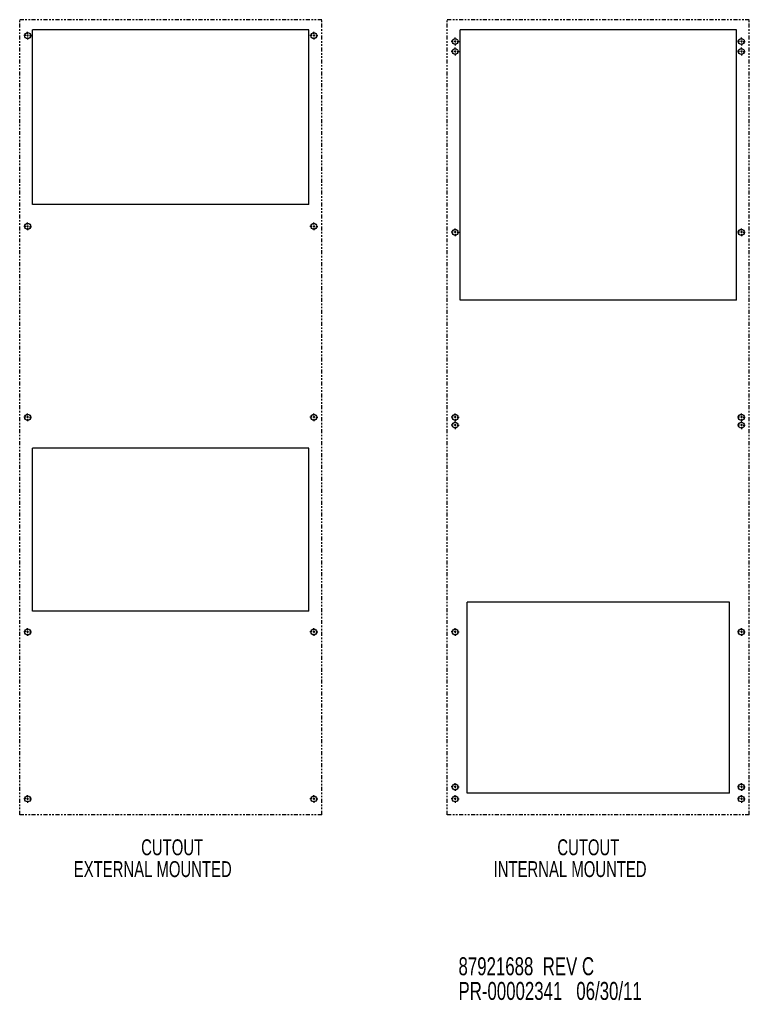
# Model space of a CAD drawing. Extents: x 8 to 124, y 2 to 77.
# Tile 11 of 11: x 78 to 124, y 2 to 64. Entities that reach past the tile are written whole.
import ezdxf

# ---------------------------------------------------------------- set-up
doc = ezdxf.new("R2010")
doc.units = 0
doc.linetypes.add('PHANTOM', pattern=[0.5, 0.25, -0.05, 0.05, -0.05, 0.05, -0.05])
doc.layers.add('ACCESSORIES', color=11, linetype='CONTINUOUS')
doc.layers.add('TEXT', color=171, linetype='CONTINUOUS')
doc.styles.add('SLDTEXTSTYLE0', font='TXT', dxfattribs={"width": 0.7})

# ---------------------------------------------------------------- blocks, each defined once
blk = doc.blocks.new('SW_NOTE_0')
at = {"layer": 'TEXT', "color": 0, "linetype": 'CONTINUOUS', "style": 'SLDTEXTSTYLE0', "width": 0.7}
for s, p in [('87921688  REV C', (0, 0.327)), ('PR-00002341   06/30/11', (0, -1.224))]:
    blk.add_text(s, height=1.13, dxfattribs=at).set_placement(p)
blk = doc.blocks.new('SW_NOTE_1')
at = {"layer": 'TEXT', "color": 0, "linetype": 'CONTINUOUS', "style": 'SLDTEXTSTYLE0', "width": 0.7}
for s, p in [('CUTOUT', (0, 0.289)), ('EXTERNAL MOUNTED', (-4.237, -1.083))]:
    blk.add_text(s, height=1, dxfattribs=at).set_placement(p)
blk = doc.blocks.new('SW_NOTE_2')
at = {"layer": 'TEXT', "color": 0, "linetype": 'CONTINUOUS', "style": 'SLDTEXTSTYLE0', "width": 0.7}
for s, p in [('CUTOUT', (0, 0.289)), ('INTERNAL MOUNTED', (-4.008, -1.083))]:
    blk.add_text(s, height=1, dxfattribs=at).set_placement(p)

msp = doc.modelspace()

# ---------------------------------------------------------------- linework, layer by layer
at = {"layer": 'ACCESSORIES', "color": 30, "linetype": 'PHANTOM'}
for p, q in [((78.336, 14.287), (78.336, 64.287)), ((97.336, 64.287), (78.336, 64.287)), ((97.336, 14.287), (97.336, 64.287)), ((105.225, 14.287), (105.225, 64.287)), ((124.225, 64.287), (105.225, 64.287)), ((124.225, 14.287), (124.225, 64.287)), ((97.336, 14.287), (78.336, 14.287)), ((124.225, 14.287), (105.225, 14.287))]:
    msp.add_line(p, q, dxfattribs=at)
at = {"layer": 'ACCESSORIES', "color": 30, "linetype": 'CONTINUOUS'}
for p, q in [((78.717, 63.287), (78.592, 63.287)), ((78.898, 63.287), (78.773, 63.287)), ((78.836, 63.405), (78.836, 63.53)), ((78.836, 63.349), (78.836, 63.224)), ((78.836, 63.168), (78.836, 63.043)), ((78.954, 63.287), (79.079, 63.287)), ((96.521, 63.657), (79.151, 63.657)), ((79.151, 52.657), (79.151, 63.657)), ((96.521, 52.657), (96.521, 63.657)), ((96.717, 63.287), (96.592, 63.287)), ((96.898, 63.287), (96.773, 63.287)), ((96.836, 63.405), (96.836, 63.53)), ((96.836, 63.349), (96.836, 63.224)), ((96.836, 63.168), (96.836, 63.043)), ((96.954, 63.287), (97.079, 63.287)), ((105.725, 63.035), (105.725, 63.16)), ((123.41, 63.657), (106.04, 63.657)), ((106.04, 46.657), (106.04, 63.657)), ((123.41, 46.657), (123.41, 63.657)), ((123.725, 63.035), (123.725, 63.16)), ((105.607, 62.917), (105.482, 62.917)), ((105.788, 62.917), (105.663, 62.917)), ((105.725, 62.979), (105.725, 62.854)), ((105.725, 62.798), (105.725, 62.673)), ((105.844, 62.917), (105.969, 62.917)), ((123.607, 62.917), (123.482, 62.917)), ((123.788, 62.917), (123.663, 62.917)), ((123.725, 62.979), (123.725, 62.854)), ((123.725, 62.798), (123.725, 62.673)), ((123.844, 62.917), (123.969, 62.917)), ((105.607, 62.287), (105.482, 62.287)), ((105.788, 62.287), (105.663, 62.287)), ((105.725, 62.405), (105.725, 62.53)), ((105.725, 62.349), (105.725, 62.224)), ((105.725, 62.168), (105.725, 62.043)), ((105.844, 62.287), (105.969, 62.287)), ((123.607, 62.287), (123.482, 62.287)), ((123.788, 62.287), (123.663, 62.287)), ((123.725, 62.405), (123.725, 62.53)), ((123.725, 62.349), (123.725, 62.224)), ((123.725, 62.168), (123.725, 62.043)), ((123.844, 62.287), (123.969, 62.287)), ((96.521, 52.657), (79.151, 52.657)), ((78.836, 51.405), (78.836, 51.53)), ((96.836, 51.405), (96.836, 51.53)), ((78.717, 51.287), (78.592, 51.287)), ((78.898, 51.287), (78.773, 51.287)), ((78.836, 51.349), (78.836, 51.224)), ((78.836, 51.168), (78.836, 51.043)), ((78.954, 51.287), (79.079, 51.287)), ((96.717, 51.287), (96.592, 51.287)), ((96.898, 51.287), (96.773, 51.287)), ((96.836, 51.349), (96.836, 51.224)), ((96.836, 51.168), (96.836, 51.043)), ((96.954, 51.287), (97.079, 51.287)), ((105.607, 50.917), (105.482, 50.917)), ((105.788, 50.917), (105.663, 50.917)), ((105.725, 51.035), (105.725, 51.16)), ((105.725, 50.979), (105.725, 50.854)), ((105.725, 50.798), (105.725, 50.673)), ((105.844, 50.917), (105.969, 50.917)), ((123.607, 50.917), (123.482, 50.917)), ((123.788, 50.917), (123.663, 50.917)), ((123.725, 51.035), (123.725, 51.16)), ((123.725, 50.979), (123.725, 50.854)), ((123.725, 50.798), (123.725, 50.673)), ((123.844, 50.917), (123.969, 50.917)), ((123.41, 46.657), (106.04, 46.657)), ((78.717, 39.287), (78.592, 39.287)), ((78.898, 39.287), (78.773, 39.287)), ((78.836, 39.405), (78.836, 39.53)), ((78.836, 39.349), (78.836, 39.224)), ((78.836, 39.168), (78.836, 39.043)), ((78.954, 39.287), (79.079, 39.287)), ((96.717, 39.287), (96.592, 39.287)), ((96.898, 39.287), (96.773, 39.287)), ((96.836, 39.405), (96.836, 39.53)), ((96.836, 39.349), (96.836, 39.224)), ((96.836, 39.168), (96.836, 39.043)), ((96.954, 39.287), (97.079, 39.287)), ((105.607, 39.287), (105.482, 39.287)), ((105.788, 39.287), (105.663, 39.287)), ((105.725, 39.405), (105.725, 39.53)), ((105.725, 39.349), (105.725, 39.224)), ((105.725, 39.168), (105.725, 39.043)), ((105.725, 38.905), (105.725, 39.03)), ((105.844, 39.287), (105.969, 39.287)), ((123.607, 39.287), (123.482, 39.287)), ((123.788, 39.287), (123.663, 39.287)), ((123.725, 39.405), (123.725, 39.53)), ((123.725, 39.349), (123.725, 39.224)), ((123.725, 39.168), (123.725, 39.043)), ((123.725, 38.905), (123.725, 39.03)), ((123.844, 39.287), (123.969, 39.287)), ((105.607, 38.787), (105.482, 38.787)), ((105.788, 38.787), (105.663, 38.787)), ((105.725, 38.849), (105.725, 38.724)), ((105.725, 38.668), (105.725, 38.543)), ((105.844, 38.787), (105.969, 38.787)), ((123.607, 38.787), (123.482, 38.787)), ((123.788, 38.787), (123.663, 38.787)), ((123.725, 38.849), (123.725, 38.724)), ((123.725, 38.668), (123.725, 38.543)), ((123.844, 38.787), (123.969, 38.787)), ((96.521, 37.347), (79.151, 37.347)), ((79.151, 27.097), (79.151, 37.347)), ((96.521, 27.097), (96.521, 37.347)), ((106.475, 15.657), (106.475, 27.657)), ((122.975, 27.657), (106.475, 27.657)), ((122.975, 15.657), (122.975, 27.657)), ((96.521, 27.097), (79.151, 27.097)), ((78.836, 25.905), (78.836, 26.03)), ((96.836, 25.905), (96.836, 26.03)), ((105.725, 25.905), (105.725, 26.03)), ((123.725, 25.905), (123.725, 26.03)), ((78.717, 25.787), (78.592, 25.787)), ((78.898, 25.787), (78.773, 25.787)), ((78.836, 25.849), (78.836, 25.724)), ((78.836, 25.668), (78.836, 25.543)), ((78.954, 25.787), (79.079, 25.787)), ((96.717, 25.787), (96.592, 25.787)), ((96.898, 25.787), (96.773, 25.787)), ((96.836, 25.849), (96.836, 25.724)), ((96.836, 25.668), (96.836, 25.543)), ((96.954, 25.787), (97.079, 25.787)), ((105.607, 25.787), (105.482, 25.787)), ((105.788, 25.787), (105.663, 25.787)), ((105.725, 25.849), (105.725, 25.724)), ((105.725, 25.668), (105.725, 25.543)), ((105.844, 25.787), (105.969, 25.787)), ((123.607, 25.787), (123.482, 25.787)), ((123.788, 25.787), (123.663, 25.787)), ((123.725, 25.849), (123.725, 25.724)), ((123.725, 25.668), (123.725, 25.543)), ((123.844, 25.787), (123.969, 25.787)), ((105.725, 16.155), (105.725, 16.28)), ((105.725, 16.099), (105.725, 15.974)), ((123.725, 16.155), (123.725, 16.28)), ((123.725, 16.099), (123.725, 15.974)), ((78.836, 15.405), (78.836, 15.53)), ((96.836, 15.405), (96.836, 15.53)), ((105.607, 16.037), (105.482, 16.037)), ((105.788, 16.037), (105.663, 16.037)), ((105.725, 15.918), (105.725, 15.793)), ((105.725, 15.405), (105.725, 15.53)), ((105.844, 16.037), (105.969, 16.037)), ((122.975, 15.657), (106.475, 15.657)), ((123.607, 16.037), (123.482, 16.037)), ((123.788, 16.037), (123.663, 16.037)), ((123.725, 15.918), (123.725, 15.793)), ((123.725, 15.405), (123.725, 15.53)), ((123.844, 16.037), (123.969, 16.037)), ((78.717, 15.287), (78.592, 15.287)), ((78.898, 15.287), (78.773, 15.287)), ((78.836, 15.349), (78.836, 15.224)), ((78.836, 15.168), (78.836, 15.043)), ((78.954, 15.287), (79.079, 15.287)), ((96.717, 15.287), (96.592, 15.287)), ((96.898, 15.287), (96.773, 15.287)), ((96.836, 15.349), (96.836, 15.224)), ((96.836, 15.168), (96.836, 15.043)), ((96.954, 15.287), (97.079, 15.287)), ((105.607, 15.287), (105.482, 15.287)), ((105.788, 15.287), (105.663, 15.287)), ((105.725, 15.349), (105.725, 15.224)), ((105.725, 15.168), (105.725, 15.043)), ((105.844, 15.287), (105.969, 15.287)), ((123.607, 15.287), (123.482, 15.287)), ((123.788, 15.287), (123.663, 15.287)), ((123.725, 15.349), (123.725, 15.224)), ((123.725, 15.168), (123.725, 15.043)), ((123.844, 15.287), (123.969, 15.287))]:
    msp.add_line(p, q, dxfattribs=at)
for centre in [(78.836, 63.287), (96.836, 63.287), (105.725, 62.917), (123.725, 62.917), (105.725, 62.287), (123.725, 62.287), (78.836, 51.287), (96.836, 51.287), (105.725, 50.917), (123.725, 50.917), (78.836, 39.287), (96.836, 39.287), (105.725, 39.287), (123.725, 39.287), (105.725, 38.787), (123.725, 38.787), (78.836, 25.787), (96.836, 25.787), (105.725, 25.787), (123.725, 25.787), (105.725, 16.037), (123.725, 16.037), (78.836, 15.287), (96.836, 15.287), (105.725, 15.287), (123.725, 15.287)]:
    msp.add_circle(centre, 0.188, dxfattribs=at)

# ---------------------------------------------------------------- block references
at = {"layer": 'TEXT'}
for name, p in [('SW_NOTE_1', (85.975, 11.456)), ('SW_NOTE_2', (112.151, 11.456)), ('SW_NOTE_0', (105.935, 3.871))]:
    msp.add_blockref(name, p, dxfattribs=at)

doc.saveas('drawing.dxf')
